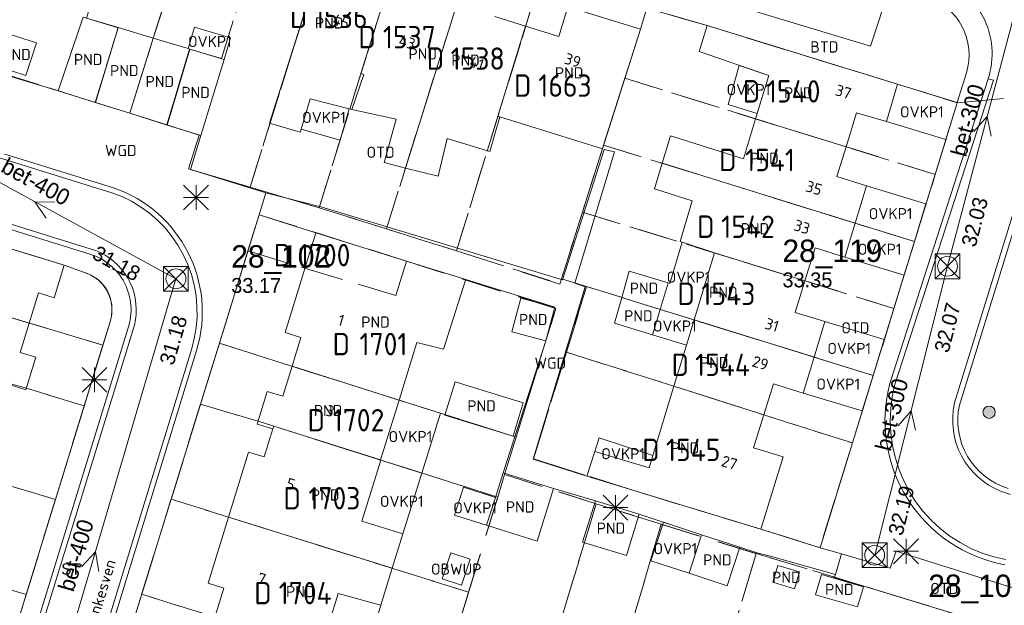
# Model space of a CAD drawing. Header units: metres. Extents: x 207644 to 210135, y 370459 to 373417.
# Tile 35 of 256: x 208118 to 208197, y 371559 to 371607. Entities that reach past the tile are written whole.
import ezdxf
from ezdxf.enums import TextEntityAlignment as Align

# ---------------------------------------------------------------- set-up
doc = ezdxf.new("R2010")
doc.units = ezdxf.units.M
doc.linetypes.add('HIDDEN2', pattern=[4.7625, 3.175, -1.5875])
for name, color, linetype in [('BTD', 7, 'Continuous'), ('CON_BxH300x300mm', 7, 'Continuous'), ('CON_BxH400x400mm', 7, 'Continuous'), ('DMM_BxH300x300mm', 7, 'Continuous'), ('DMM_BxH400x400mm', 7, 'Continuous'), ('GB', 1, 'Continuous'), ('GB07', 1, 'Continuous'), ('GB11', 1, 'Continuous'), ('INV_BxH300x300mm', 7, 'Continuous'), ('INV_BxH400x400mm', 7, 'Continuous'), ('KAD_perceelnummer', 212, 'Continuous'), ('KAD_sectie', 212, 'Continuous'), ('KAD_Vastgesteld_Perceel', 212, 'Continuous'), ('KO_INSPECTIE', 7, 'Continuous'), ('NAR', 7, 'Continuous'), ('NLV_inspectieput', 7, 'Continuous'), ('NNR_inspectieput', 7, 'Continuous'), ('NOD_inspectieput', 7, 'Continuous'), ('OBWUP', 7, 'Continuous'), ('ORL', 7, 'Continuous'), ('OTD', 7, 'Continuous'), ('OVKP1', 7, 'Continuous'), ('PIJL', 7, 'Continuous'), ('PND', 7, 'Continuous'), ('WGD', 7, 'Continuous')]:
    doc.layers.add(name, color=color, linetype=linetype)
for name, color, linetype, lineweight in [('GIMGMV', 7, 'Continuous', 25), ('GMV', 7, 'Continuous', 25), ('GP1', 7, 'Continuous', 30), ('Q21_lantaarnpaal', 1, 'Continuous', 0), ('Q26_boom', 72, 'Continuous', 0), ('Q28_rioolput', 153, 'Continuous', 0)]:
    doc.layers.add(name, color=color, linetype=linetype, lineweight=lineweight)
doc.styles.add('ISO', font='isocpeur.ttf', dxfattribs={"height": 1})
doc.styles.add('ISOCP', font='ISOCP.shx', dxfattribs={"height": 1.8})

# ---------------------------------------------------------------- blocks, each defined once
blk = doc.blocks.new('ACMAP_ANN_TEMPLATE_Vastgesteld_Perceelnummer')
at = {"layer": 'KAD_perceelnummer', "style": 'ISOCP'}
blk.add_attdef('Perceelnummer', text='', height=1.8, dxfattribs=at).set_placement((0, 0), align=Align.MIDDLE)
at = {"layer": 'KAD_sectie', "style": 'ISOCP'}
blk.add_attdef('sectie', text='', height=1.8, dxfattribs=at).set_placement((-2.7, 0), align=Align.MIDDLE_RIGHT)
blk = doc.blocks.new('Q26')
blk.add_hatch(color=256).paths.add_polyline_path([(-0.452, -0.01, 1), (0.548, -0.01, 1)])
blk.add_circle((0.048, -0.01), 0.5)
blk = doc.blocks.new('Q21')
for p, q in [((-1, 1), (0, 0)), ((0, 1), (0, 0)), ((0, 0), (1, 1)), ((-1, 0), (0, 0)), ((-1, -1), (0, 0)), ((0, 0), (1, 0)), ((0, 0), (0, -1)), ((0, 0), (1, -1))]:
    blk.add_line(p, q)
blk = doc.blocks.new('Q28')
at = {"linetype": 'Continuous'}
for p, q in [((-1, -1), (1, 1)), ((-1, 1), (1, -1))]:
    blk.add_line(p, q, dxfattribs=at)
blk.add_lwpolyline([(1, 1), (1, -1), (-1, -1), (-1, 1)], close=True)

msp = doc.modelspace()

# ---------------------------------------------------------------- linework, layer by layer
at = {"layer": 'CON_BxH300x300mm', "color": 253, "linetype": 'Continuous', "lineweight": 13}
for points in [[(208199.08, 371610.81), (208192.71, 371586.73)], [(208192.71, 371586.73), (208186.85, 371563.49)]]:
    msp.add_lwpolyline(points, dxfattribs=at)
at = {"layer": 'CON_BxH400x400mm', "color": 253, "linetype": 'Continuous', "lineweight": 13}
for points in [[(208107.92, 371598.13), (208130.64, 371585.72)], [(208130.64, 371585.72), (208117.69, 371541.79)]]:
    msp.add_lwpolyline(points, dxfattribs=at)
at = {"layer": 'GB', "color": 253, "linetype": 'Continuous', "lineweight": 13}
for points in [[(208141.478, 371608.661), (208138.178, 371598.246)], [(208162.173, 371607.589), (208161.437, 371605.2)], [(208168.007, 371605.793), (208162.173, 371607.589)], [(208123.169, 371606.761), (208121.162, 371600.839)], [(208125.994, 371605.915), (208123.169, 371606.761)], [(208158.771, 371606.028), (208156.288, 371606.8)], [(208125.994, 371605.915), (208128.821, 371605.069)], [(208161.437, 371605.2), (208158.771, 371606.028)], [(208164.945, 371596.17), (208168.007, 371605.793)], [(208173.364, 371606.081), (208172.721, 371603.987)], [(208188.691, 371601.373), (208173.364, 371606.081)], [(208131.63, 371604.227), (208128.821, 371605.069)], [(208131.758, 371604.189), (208131.63, 371604.227)], [(208134.507, 371603.366), (208131.758, 371604.189)], [(208172.721, 371603.987), (208178.336, 371602.069)], [(208132.647, 371597.231), (208134.507, 371603.366)], [(208178.336, 371602.069), (208177.271, 371598.582)], [(208121.162, 371600.839), (208124.158, 371599.898)], [(208188.691, 371601.373), (208187.792, 371598.36)], [(208124.158, 371599.898), (208126.935, 371599.025)], [(208129.936, 371598.083), (208126.935, 371599.025)], [(208184.55, 371596.327), (208185.397, 371599.075)], [(208185.397, 371599.075), (208187.792, 371598.36)], [(208156.708, 371598.738), (208164.945, 371596.17)], [(208177.271, 371598.582), (208176.287, 371595.36)], [(208132.647, 371597.231), (208129.936, 371598.083)], [(208184.55, 371596.327), (208183.813, 371593.935)], [(208183.813, 371593.935), (208186.203, 371593.203)], [(208169.146, 371592.947), (208172.173, 371591.994)], [(208185.28, 371590.19), (208186.203, 371593.203)], [(208171.2, 371588.73), (208172.173, 371591.994)], [(208121.647, 371586.807), (208111.947, 371589.791)], [(208184.445, 371587.464), (208185.28, 371590.19)], [(208139.438, 371581.393), (208141.9, 371589.427)], [(208149.191, 371587.137), (208141.9, 371589.427)], [(208171.363, 371588.675), (208171.2, 371588.73)], [(208173.977, 371587.796), (208171.363, 371588.675)], [(208181.241, 371585.553), (208182.055, 371588.196)], [(208182.055, 371588.196), (208184.445, 371587.464)], [(208153.953, 371585.653), (208149.191, 371587.137)], [(208172.331, 371582.408), (208173.977, 371587.796)], [(208121.647, 371586.807), (208120.841, 371584.19)], [(208181.241, 371585.553), (208180.457, 371583.009)], [(208119.579, 371584.579), (208118.832, 371582.159)], [(208120.841, 371584.19), (208119.579, 371584.579)], [(208180.457, 371583.009), (208182.849, 371582.283)], [(208118.832, 371582.159), (208118.104, 371579.8)], [(208181.98, 371579.418), (208182.849, 371582.283)], [(208140.7, 371581.006), (208139.438, 371581.393)], [(208139.981, 371578.686), (208140.7, 371581.006)], [(208148.585, 371575.962), (208150.027, 371580.6)], [(208170.702, 371577.073), (208171.709, 371580.372)], [(208118.104, 371579.8), (208119.368, 371579.418)], [(208119.368, 371579.418), (208118.576, 371576.801)], [(208181.98, 371579.418), (208181.105, 371576.534)], [(208139.232, 371576.267), (208139.981, 371578.686)], [(208118.576, 371576.801), (208117.313, 371577.183)], [(208170.702, 371577.073), (208169.001, 371571.506)], [(208177.934, 371574.778), (208178.713, 371577.259)], [(208178.713, 371577.259), (208181.105, 371576.534)], [(208137.175, 371574.022), (208137.969, 371576.649)], [(208137.969, 371576.649), (208139.232, 371576.267)], [(208147.089, 371571.149), (208148.585, 371575.962)], [(208177.102, 371572.13), (208177.934, 371574.778)], [(208138.438, 371573.64), (208137.175, 371574.022)], [(208137.749, 371571.391), (208138.438, 371573.64)], [(208179.491, 371571.396), (208177.102, 371572.13)], [(208134.877, 371566.55), (208136.488, 371571.779)], [(208136.488, 371571.779), (208137.749, 371571.391)], [(208169.001, 371571.506), (208168.695, 371570.503)], [(208177.701, 371565.575), (208179.491, 371571.396)], [(208177.701, 371565.575), (208168.084, 371568.502)], [(208133.241, 371561.237), (208134.877, 371566.55)], [(208148.041, 371562.436), (208134.877, 371566.55)], [(208134.503, 371560.849), (208133.241, 371561.237)], [(208185.954, 371560.954), (208185.972, 371561.013)], [(208185.972, 371561.013), (208195.562, 371558.075)], [(208133.781, 371558.512), (208134.503, 371560.849)], [(208142.286, 371555.863), (208143.699, 371560.42)], [(208185.459, 371559.333), (208185.954, 371560.954)]]:
    msp.add_lwpolyline(points, dxfattribs=at)
at = {"layer": 'GB07', "color": 253, "linetype": 'Continuous', "lineweight": 13}
for points in [[(208149.104, 371594.626), (208155.472, 371614.943)], [(208145.519, 371602.227), (208147.759, 371609.41)], [(208125.994, 371605.915), (208124.158, 371599.898)], [(208156.54, 371598.79), (208158.771, 371606.028)], [(208128.821, 371605.069), (208126.935, 371599.025)], [(208131.758, 371604.189), (208129.936, 371598.083)], [(208145.743, 371602.157), (208145.519, 371602.227)], [(208156.708, 371598.738), (208156.54, 371598.79)], [(208177.271, 371598.582), (208184.55, 371596.327)], [(208185.28, 371590.19), (208169.763, 371595.009)], [(208181.241, 371585.553), (208173.977, 371587.796)], [(208110.455, 371584.673), (208118.832, 371582.159)], [(208181.98, 371579.418), (208172.331, 371582.408)], [(208139.981, 371578.686), (208148.585, 371575.962)], [(208177.934, 371574.778), (208170.702, 371577.073)], [(208138.508, 371573.867), (208138.438, 371573.64)], [(208147.089, 371571.149), (208138.508, 371573.867)]]:
    msp.add_lwpolyline(points, dxfattribs=at)
at = {"layer": 'GB11', "color": 253, "linetype": 'Continuous', "lineweight": 13}
for points in [[(208119.411, 371604.689), (208117.068, 371605.438)], [(208118.574, 371602.074), (208119.411, 371604.689)], [(208116.231, 371602.824), (208118.574, 371602.074)], [(208144.78, 371599.324), (208145.743, 371602.157)], [(208140.711, 371597.743), (208141.431, 371600.183)], [(208141.431, 371600.183), (208144.576, 371599.376)], [(208144.576, 371599.376), (208144.78, 371599.324)], [(208148.357, 371598.544), (208144.78, 371599.324)], [(208138.178, 371598.246), (208140.643, 371597.513)], [(208148.357, 371598.544), (208147.389, 371595.059)], [(208156.708, 371598.738), (208155.878, 371595.947)], [(208140.643, 371597.513), (208140.711, 371597.743)], [(208152.465, 371597.011), (208151.745, 371593.96)], [(208155.878, 371595.947), (208152.465, 371597.011)], [(208170.424, 371597.22), (208169.763, 371595.009)], [(208176.287, 371595.36), (208170.424, 371597.22)], [(208147.389, 371595.059), (208149.104, 371594.626)], [(208151.745, 371593.96), (208149.104, 371594.626)], [(208169.763, 371595.009), (208169.146, 371592.947)], [(208166.499, 371584.216), (208167.101, 371586.329)], [(208167.101, 371586.329), (208170.237, 371585.391)], [(208152.177, 371580.07), (208153.938, 371585.606)], [(208153.938, 371585.606), (208153.953, 371585.653)], [(208169.59, 371583.258), (208170.237, 371585.391)], [(208157.657, 371581.453), (208158.382, 371584.164)], [(208158.382, 371584.164), (208161.108, 371583.436)], [(208165.909, 371582.147), (208166.499, 371584.216)], [(208169.59, 371583.258), (208166.499, 371584.216)], [(208160.384, 371580.724), (208161.108, 371583.436)], [(208168.969, 371581.21), (208169.59, 371583.258)], [(208171.709, 371580.372), (208172.331, 371582.408)], [(208168.969, 371581.21), (208165.909, 371582.147)], [(208160.384, 371580.724), (208157.657, 371581.453)], [(208150.027, 371580.6), (208152.177, 371580.07)], [(208157.759, 371573.064), (208152.276, 371574.752), (208153.101, 371577.431), (208158.584, 371575.743), (208157.759, 371573.064)], [(208164.344, 371571.84), (208163.69, 371569.843)], [(208168.695, 371570.503), (208164.344, 371571.84)], [(208148.903, 371565.21), (208145.606, 371566.235), (208147.129, 371571.136)], [(208147.129, 371571.136), (208147.089, 371571.149)], [(208156.962, 371570.125), (208156.338, 371568.14)], [(208156.962, 371570.125), (208161.025, 371568.847)], [(208168.084, 371568.502), (208163.69, 371569.843)], [(208156.338, 371568.14), (208155.632, 371565.895)], [(208159.696, 371564.618), (208161.025, 371568.847)], [(208163.358, 371564.549), (208164.391, 371567.875)], [(208167.913, 371566.78), (208164.391, 371567.875)], [(208167.913, 371566.78), (208166.88, 371563.454)], [(208155.632, 371565.895), (208159.696, 371564.618)], [(208148.041, 371562.436), (208148.903, 371565.21)], [(208171.915, 371562.04), (208172.93, 371565.134)], [(208175.989, 371564.13), (208172.93, 371565.134)], [(208166.88, 371563.454), (208163.358, 371564.549)], [(208174.974, 371561.036), (208175.989, 371564.13)], [(208180.809, 371562.144), (208179.05, 371562.668), (208178.649, 371561.322), (208180.409, 371560.798), (208180.809, 371562.144)], [(208147.121, 371559.477), (208148.041, 371562.436)], [(208171.915, 371562.04), (208174.974, 371561.036)], [(208185.954, 371560.954), (208182.57, 371561.929), (208182.101, 371560.3), (208185.459, 371559.333)], [(208143.699, 371560.42), (208147.121, 371559.477)]]:
    msp.add_lwpolyline(points, dxfattribs=at)
at = {"layer": 'GIMGMV', "color": 253, "linetype": 'Continuous', "lineweight": 13}
for points in [[(208152.759, 371563.673), (208152.066, 371561.586)], [(208154.305, 371563.16), (208152.759, 371563.673)], [(208153.612, 371561.073), (208154.305, 371563.16)], [(208152.066, 371561.586), (208153.612, 371561.073)]]:
    msp.add_lwpolyline(points, dxfattribs=at)
at = {"layer": 'GMV', "color": 253, "linetype": 'Continuous', "lineweight": 13}
for points in [[(208195.98, 371601.809, 0.417994), (208191.704, 371610.024)], [(208191.012, 371608.381, -0.413182), (208194.225, 371602.279)], [(208132.299, 371579.954, 0.405008), (208125.606, 371593.043)], [(208126.776, 371581.704, 0.4302), (208123.632, 371587.725)], [(208125.342, 371582.26, 0.426054), (208123.214, 371586.254)], [(208197.313, 371562.72, -0.435988), (208188.065, 371577.309)], [(208197.598, 371568.859, -0.392023), (208193.665, 371575.564)]]:
    msp.add_lwpolyline(points, format="xyb", dxfattribs=at)
for points in [[(208186.513, 371604.426), (208171.851, 371608.872)], [(208188.098, 371609.291), (208186.513, 371604.426)], [(208173.364, 371606.081), (208171.174, 371606.702)], [(208121.162, 371600.839), (208116.263, 371602.297)], [(208193.492, 371599.904), (208194.225, 371602.279)], [(208188.065, 371577.309), (208195.98, 371601.809)], [(208188.474, 371577.212), (208196.406, 371601.697)], [(208196.406, 371601.697), (208195.98, 371601.809)], [(208188.691, 371601.373), (208193.492, 371599.904)], [(208182.458, 371564.095), (208193.483, 371599.874)], [(208193.483, 371599.874), (208193.492, 371599.904)], [(208132.647, 371597.231), (208131.822, 371594.511)], [(208113.221, 371596.426), (208125.494, 371592.638)], [(208125.606, 371593.043), (208114.524, 371596.463)], [(208165.093, 371596.118), (208161.732, 371585.634)], [(208162.736, 371585.354), (208165.931, 371595.926)], [(208165.931, 371595.926), (208165.093, 371596.118)], [(208193.282, 371575.737), (208199.315, 371595.222)], [(208193.665, 371575.564), (208199.698, 371595.049)], [(208131.822, 371594.511), (208137.884, 371592.637)], [(208125.494, 371592.638), (208126.279, 371592.332)], [(208126.279, 371592.332), (208127.058, 371591.95)], [(208127.058, 371591.95), (208127.8, 371591.502)], [(208137.338, 371590.874), (208137.884, 371592.637)], [(208142.301, 371591.499), (208137.884, 371592.637)], [(208123.632, 371587.725), (208112.503, 371591.18)], [(208123.737, 371588.132), (208112.608, 371591.587)], [(208127.8, 371591.502), (208128.502, 371590.993)], [(208161.732, 371585.634), (208142.301, 371591.499)], [(208137.338, 371590.874), (208124.547, 371549.56)], [(208128.502, 371590.993), (208129.158, 371590.425)], [(208129.158, 371590.425), (208129.763, 371589.804)], [(208141.9, 371589.427), (208137.338, 371590.874)], [(208129.763, 371589.804), (208130.313, 371589.133)], [(208130.313, 371589.133), (208130.803, 371588.418)], [(208124.161, 371587.992), (208123.737, 371588.132)], [(208124.561, 371587.82), (208124.161, 371587.992)], [(208130.803, 371588.418), (208131.231, 371587.663)], [(208124.946, 371587.614), (208124.561, 371587.82)], [(208125.311, 371587.377), (208124.946, 371587.614)], [(208125.655, 371587.109), (208125.311, 371587.377)], [(208131.231, 371587.663), (208131.592, 371586.875)], [(208121.647, 371586.807), (208123.214, 371586.254)], [(208125.974, 371586.813), (208125.655, 371587.109)], [(208126.268, 371586.49), (208125.974, 371586.813)], [(208126.532, 371586.144), (208126.268, 371586.49)], [(208131.592, 371586.875), (208131.885, 371586.059)], [(208126.766, 371585.776), (208126.532, 371586.144)], [(208126.968, 371585.39), (208126.766, 371585.776)], [(208131.885, 371586.059), (208132.107, 371585.22)], [(208153.953, 371585.653), (208161.108, 371583.436)], [(208127.136, 371584.988), (208126.968, 371585.39)], [(208127.269, 371584.572), (208127.136, 371584.988)], [(208132.107, 371585.22), (208132.256, 371584.366)], [(208159.389, 371571.2), (208163.554, 371585.072)], [(208163.554, 371585.072), (208162.736, 371585.354)], [(208127.366, 371584.148), (208127.269, 371584.572)], [(208127.427, 371583.716), (208127.366, 371584.148)], [(208132.256, 371584.366), (208132.333, 371583.502)], [(208127.45, 371583.281), (208127.427, 371583.716)], [(208127.436, 371582.845), (208127.45, 371583.281)], [(208132.333, 371583.502), (208132.335, 371582.635)], [(208127.297, 371581.985), (208127.385, 371582.412)], [(208127.385, 371582.412), (208127.436, 371582.845)], [(208132.335, 371582.635), (208132.263, 371581.771)], [(208116.025, 371552.036), (208125.342, 371582.26)], [(208117.527, 371551.633), (208126.776, 371581.704)], [(208127.167, 371581.548), (208127.297, 371581.985)], [(208132.263, 371581.771), (208132.117, 371580.916)], [(208117.928, 371551.509), (208127.167, 371581.548)], [(208132.117, 371580.916), (208131.909, 371580.114)], [(208131.909, 371580.114), (208122.696, 371550.064)], [(208156.962, 371570.125), (208160.384, 371580.724)], [(208123.102, 371549.955), (208132.299, 371579.954)], [(208188.263, 371576.241), (208188.474, 371577.212)], [(208188.138, 371575.265), (208188.263, 371576.241)], [(208188.098, 371574.283), (208188.138, 371575.265)], [(208193.175, 371575.121), (208193.282, 371575.737)], [(208193.129, 371574.585), (208193.175, 371575.121)], [(208193.131, 371574.046), (208193.129, 371574.585)], [(208188.143, 371573.3), (208188.098, 371574.283)], [(208193.179, 371573.51), (208193.131, 371574.046)], [(208188.272, 371572.325), (208188.143, 371573.3)], [(208193.275, 371572.98), (208193.179, 371573.51)], [(208193.417, 371572.461), (208193.275, 371572.98)], [(208188.486, 371571.365), (208188.272, 371572.325)], [(208193.604, 371571.956), (208193.417, 371572.461)], [(208188.781, 371570.427), (208188.486, 371571.365)], [(208193.835, 371571.47), (208193.604, 371571.956)], [(208194.107, 371571.005), (208193.835, 371571.47)], [(208163.69, 371569.843), (208159.389, 371571.2)], [(208194.419, 371570.567), (208194.107, 371571.005)], [(208194.769, 371570.157), (208194.419, 371570.567)], [(208189.157, 371569.518), (208188.781, 371570.427)], [(208195.153, 371569.78), (208194.769, 371570.157)], [(208195.568, 371569.437), (208195.153, 371569.78)], [(208189.61, 371568.645), (208189.157, 371569.518)], [(208196.013, 371569.133), (208195.568, 371569.437)], [(208196.482, 371568.869), (208196.013, 371569.133)], [(208161.025, 371568.847), (208164.391, 371567.875)], [(208189.677, 371568.538), (208189.61, 371568.645)], [(208190.136, 371567.814), (208189.677, 371568.538)], [(208196.972, 371568.647), (208196.482, 371568.869)], [(208197.765, 371568.369), (208196.972, 371568.647)], [(208190.733, 371567.032), (208190.136, 371567.814)], [(208167.913, 371566.78), (208172.93, 371565.134)], [(208191.394, 371566.304), (208190.733, 371567.032)], [(208192.117, 371565.637), (208191.394, 371566.304)], [(208177.701, 371565.575), (208182.458, 371564.095)], [(208192.894, 371565.034), (208192.117, 371565.637)], [(208193.72, 371564.501), (208192.894, 371565.034)], [(208194.59, 371564.041), (208193.72, 371564.501)], [(208175.989, 371564.13), (208177.478, 371563.641)], [(208177.478, 371563.641), (208178.374, 371563.452)], [(208178.374, 371563.452), (208183.684, 371561.926)], [(208182.458, 371564.095), (208184.175, 371563.595)], [(208183.684, 371561.926), (208184.175, 371563.595)], [(208188.098, 371562.451), (208184.175, 371563.595)], [(208188.585, 371563.82), (208188.098, 371562.451)], [(208201.296, 371559.821), (208188.585, 371563.82)], [(208195.496, 371563.658), (208194.59, 371564.041)], [(208196.431, 371563.355), (208195.496, 371563.658)], [(208197.387, 371563.134), (208196.431, 371563.355)], [(208183.602, 371561.663), (208183.684, 371561.926)], [(208185.954, 371560.954), (208183.602, 371561.663)]]:
    msp.add_lwpolyline(points, dxfattribs=at)
at = {"layer": 'GP1', "color": 253, "linetype": 'Continuous', "lineweight": 13}
for points in [[(208134.507, 371603.366), (208135.028, 371605.084), (208132.145, 371605.947), (208131.63, 371604.227)], [(208175.057, 371599.74), (208175.961, 371602.88)], [(208175.961, 371602.88), (208178.336, 371602.069)], [(208178.336, 371602.069), (208177.406, 371599.023)], [(208192.576, 371596.932), (208193.483, 371599.874)], [(208144.576, 371599.376), (208143.845, 371596.875), (208140.711, 371597.743)], [(208177.406, 371599.023), (208175.057, 371599.74)], [(208187.792, 371598.36), (208192.576, 371596.932)], [(208186.203, 371593.203), (208190.977, 371591.741)], [(208190.977, 371591.741), (208190.043, 371588.711)], [(208185.28, 371590.19), (208190.043, 371588.711)], [(208189.209, 371586.005), (208190.043, 371588.711)], [(208171.363, 371588.675), (208170.366, 371585.352)], [(208184.445, 371587.464), (208189.209, 371586.005)], [(208170.237, 371585.391), (208170.366, 371585.352)], [(208172.331, 371582.408), (208169.59, 371583.258)], [(208182.849, 371582.283), (208187.617, 371580.836)], [(208171.709, 371580.372), (208168.969, 371581.21)], [(208187.617, 371580.836), (208186.726, 371577.947)], [(208181.98, 371579.418), (208186.726, 371577.947)], [(208185.848, 371575.096), (208186.726, 371577.947)], [(208181.105, 371576.534), (208185.848, 371575.096)], [(208151.917, 371574.907), (208148.585, 371575.962)], [(208150.421, 371570.094), (208151.917, 371574.907)], [(208164.344, 371571.84), (208164.696, 371572.916), (208169.001, 371571.506)], [(208150.421, 371570.094), (208147.129, 371571.136)], [(208148.903, 371565.21), (208150.421, 371570.094)], [(208155.632, 371565.895), (208153.054, 371566.706), (208153.76, 371568.95), (208156.338, 371568.14)], [(208169.871, 371566.137), (208168.855, 371563.044)], [(208172.93, 371565.134), (208169.871, 371566.137)], [(208168.855, 371563.044), (208171.915, 371562.04)], [(208147.121, 371559.477), (208145.707, 371554.74), (208144.926, 371554.976)]]:
    msp.add_lwpolyline(points, dxfattribs=at)
at = {"layer": 'KAD_Vastgesteld_Perceel', "color": 253, "linetype": 'HIDDEN2', "lineweight": 13}
for points in [[(208126.34, 371628.164), (208129.708, 371627.136), (208123.439, 371606.68), (208125.986, 371605.912), (208124.139, 371599.903), (208115.897, 371602.492), (208123.291, 371626.608), (208126.34, 371628.164)], [(208129.708, 371627.136), (208135.288, 371625.434), (208128.818, 371605.061), (208126.929, 371599.027), (208124.139, 371599.903), (208125.986, 371605.912), (208123.439, 371606.68), (208129.708, 371627.136)], [(208140.689, 371623.786), (208134.294, 371603.429), (208131.743, 371604.187), (208129.9, 371598.094), (208126.929, 371599.027), (208128.818, 371605.061), (208135.288, 371625.434), (208140.689, 371623.786)], [(208146.157, 371622.118), (208143.385, 371613.434), (208143.185, 371613.482), (208141.649, 371608.609), (208141.478, 371608.661), (208139.986, 371603.952), (208136.604, 371593.088), (208131.639, 371594.557), (208132.505, 371597.276), (208129.9, 371598.094), (208131.743, 371604.187), (208134.294, 371603.429), (208140.689, 371623.786), (208146.157, 371622.118)], [(208151.239, 371620.567), (208142.152, 371591.431), (208136.604, 371593.088), (208139.986, 371603.952), (208141.478, 371608.661), (208141.649, 371608.609), (208143.185, 371613.482), (208143.385, 371613.434), (208146.157, 371622.118), (208151.239, 371620.567)], [(208151.239, 371620.567), (208156.712, 371618.897), (208147.573, 371589.743), (208142.152, 371591.431), (208151.239, 371620.567)], [(208156.712, 371618.897), (208162.219, 371617.217), (208153.203, 371587.959), (208147.573, 371589.743), (208156.712, 371618.897)], [(208170.689, 371614.633), (208168.523, 371607.488), (208168.005, 371605.787), (208166.752, 371601.842), (208165.042, 371596.475), (208164.945, 371596.17), (208163.344, 371591.078), (208161.66, 371585.717), (208161.529, 371585.298), (208153.203, 371587.959), (208162.219, 371617.217), (208170.689, 371614.633)], [(208193.483, 371599.874), (208191.726, 371594.104), (208166.752, 371601.842), (208168.005, 371605.787), (208168.523, 371607.488), (208173.364, 371606.081), (208188.691, 371601.373), (208193.483, 371599.874)], [(208191.726, 371594.104), (208190.059, 371588.706), (208165.042, 371596.475), (208166.752, 371601.842), (208191.726, 371594.104)], [(208188.402, 371583.342), (208163.344, 371591.078), (208164.945, 371596.17), (208165.042, 371596.475), (208190.059, 371588.706), (208188.402, 371583.342)], [(208125.342, 371582.26), (208124.762, 371580.379), (208100.629, 371587.621), (208101.984, 371591.477), (208103.544, 371592.355), (208111.947, 371589.791), (208121.647, 371586.807), (208123.214, 371586.254), (208123.645, 371586.097), (208124.049, 371585.878), (208124.417, 371585.603), (208124.74, 371585.278), (208125.013, 371584.909), (208125.229, 371584.503), (208125.383, 371584.071), (208125.473, 371583.621), (208125.496, 371583.163), (208125.452, 371582.706), (208125.342, 371582.26)], [(208137.339, 371590.874), (208149.191, 371587.137), (208148.327, 371584.368), (208136.435, 371587.954), (208137.339, 371590.874)], [(208188.402, 371583.342), (208186.735, 371577.944), (208163.68, 371585.089), (208161.66, 371585.717), (208163.344, 371591.078), (208188.402, 371583.342)], [(208149.191, 371587.137), (208161.199, 371583.321), (208158.007, 371572.98), (208134.138, 371580.535), (208136.435, 371587.954), (208148.327, 371584.368), (208149.191, 371587.137)], [(208124.762, 371580.379), (208123.258, 371575.499), (208118.61, 371576.916), (208117.358, 371577.284), (208099.255, 371582.826), (208100.629, 371587.621), (208124.762, 371580.379)], [(208186.735, 371577.944), (208185.059, 371572.516), (208162.045, 371579.821), (208163.68, 371585.089), (208186.735, 371577.944)], [(208123.258, 371575.499), (208120.955, 371567.969), (208096.98, 371575.093), (208097.447, 371576.661), (208099.255, 371582.826), (208117.358, 371577.284), (208118.61, 371576.916), (208123.258, 371575.499)], [(208132.618, 371575.627), (208134.138, 371580.535), (208158.007, 371572.98), (208157.081, 371569.969), (208156.526, 371568.16), (208137.259, 371574.263), (208132.618, 371575.627)], [(208182.458, 371564.095), (208177.701, 371565.582), (208168.084, 371568.502), (208159.393, 371571.237), (208162.045, 371579.821), (208185.059, 371572.516), (208182.458, 371564.095)], [(208154.183, 371560.516), (208130.255, 371567.995), (208132.618, 371575.627), (208137.259, 371574.263), (208156.526, 371568.16), (208154.183, 371560.516)], [(208120.955, 371567.969), (208118.589, 371560.324), (208094.705, 371567.488), (208096.98, 371575.093), (208120.955, 371567.969)], [(208164.449, 371567.623), (208158.852, 371549.206), (208154.498, 371535.073), (208147.03, 371537.362), (208151.838, 371552.889), (208154.183, 371560.516), (208156.526, 371568.16), (208157.081, 371569.969), (208164.449, 371567.623)], [(208118.589, 371560.324), (208116.025, 371552.036), (208115.818, 371551.485), (208115.547, 371550.963), (208115.214, 371550.477), (208114.826, 371550.035), (208114.388, 371549.642), (208113.905, 371549.305), (208113.386, 371549.028), (208112.837, 371548.816), (208112.267, 371548.671), (208111.683, 371548.595), (208111.095, 371548.591), (208110.51, 371548.656), (208109.937, 371548.792), (208090.567, 371554.63), (208094.705, 371567.488), (208118.589, 371560.324)], [(208127.887, 371560.347), (208130.255, 371567.995), (208154.183, 371560.516), (208151.838, 371552.889), (208127.887, 371560.347)], [(208169.676, 371565.98), (208164.204, 371547.562), (208163.928, 371547.647), (208161.37, 371539.46), (208159.557, 371533.522), (208154.498, 371535.073), (208158.852, 371549.206), (208164.449, 371567.623), (208169.676, 371565.98)], [(208177.312, 371563.622), (208174.782, 371555.206), (208173.12, 371549.697), (208171.472, 371544.213), (208167.426, 371531.11), (208159.557, 371533.522), (208161.37, 371539.46), (208163.928, 371547.647), (208164.204, 371547.562), (208169.676, 371565.98), (208177.312, 371563.622)], [(208185.972, 371561.013), (208200.305, 371556.621), (208197.733, 371548.316), (208174.782, 371555.206), (208177.312, 371563.622), (208185.972, 371561.013)], [(208127.887, 371560.347), (208151.838, 371552.889), (208147.03, 371537.362), (208144.185, 371538.234), (208145.627, 371542.867), (208147.391, 371548.6), (208138.237, 371551.601), (208126.311, 371555.257), (208127.887, 371560.347)]]:
    msp.add_lwpolyline(points, close=True, dxfattribs=at)
for points in [[(208260.079, 371586.57), (208254.028, 371588.426), (208247.748, 371590.352), (208241.613, 371592.234), (208235.93, 371593.977), (208233.526, 371594.714), (208229.804, 371595.865), (208223.813, 371597.717), (208217.67, 371599.616), (208211.45, 371601.539), (208193.483, 371599.874), (208188.691, 371601.373), (208173.364, 371606.081), (208168.523, 371607.488)], [(208115.897, 371602.492), (208124.139, 371599.903), (208126.929, 371599.027), (208129.9, 371598.094), (208132.505, 371597.276), (208131.639, 371594.557), (208136.604, 371593.088), (208142.152, 371591.431), (208147.573, 371589.743), (208153.203, 371587.959), (208161.529, 371585.298), (208161.66, 371585.717), (208163.68, 371585.089), (208162.045, 371579.821), (208159.393, 371571.237), (208168.084, 371568.502), (208177.701, 371565.582), (208182.458, 371564.095), (208185.059, 371572.516), (208186.735, 371577.944), (208188.402, 371583.342), (208190.059, 371588.706), (208191.726, 371594.104), (208193.483, 371599.874), (208211.45, 371601.539)], [(208200.305, 371556.621), (208185.972, 371561.013), (208177.312, 371563.622), (208169.676, 371565.98), (208164.449, 371567.623), (208157.081, 371569.969), (208158.007, 371572.98), (208161.199, 371583.321), (208149.191, 371587.137), (208137.339, 371590.874), (208136.435, 371587.954), (208134.138, 371580.535), (208132.618, 371575.627), (208130.255, 371567.995), (208127.887, 371560.347), (208126.311, 371555.257)], [(208116.025, 371552.036), (208118.589, 371560.324), (208120.955, 371567.969), (208123.258, 371575.499), (208124.762, 371580.379), (208125.342, 371582.26), (208125.452, 371582.706), (208125.496, 371583.163), (208125.473, 371583.621), (208125.383, 371584.071), (208125.229, 371584.503), (208125.013, 371584.909), (208124.74, 371585.278), (208124.417, 371585.603), (208124.049, 371585.878), (208123.645, 371586.097), (208123.214, 371586.254), (208121.647, 371586.807), (208111.947, 371589.791)]]:
    msp.add_lwpolyline(points, dxfattribs=at)
at = {"layer": 'NOD_inspectieput', "color": 253, "lineweight": 13}
for centre in [(208192.71, 371586.73), (208130.64, 371585.72), (208186.85, 371563.49)]:
    msp.add_circle(centre, 0.8, dxfattribs=at)
at = {"layer": 'PIJL', "color": 253, "lineweight": 13}
for points in [[(208194.83, 371597.56), (208195.89, 371598.77), (208196.22, 371597.19)], [(208120.89, 371591.87), (208119.28, 371591.92), (208120.2, 371590.6)], [(208188.73, 371573.89), (208189.78, 371575.11), (208190.13, 371573.54)], [(208123.07, 371562.58), (208124.17, 371563.76), (208124.45, 371562.17)]]:
    msp.add_lwpolyline(points, dxfattribs=at)

# ---------------------------------------------------------------- block references
at = {"layer": 'KAD_Vastgesteld_Perceel', "color": 253, "linetype": 'HIDDEN2', "lineweight": 13}
ref = msp.add_blockref('ACMAP_ANN_TEMPLATE_Vastgesteld_Perceelnummer', (208143.909, 371606.775), dxfattribs=at)
ref.add_attrib('Perceelnummer', '1536', dxfattribs={"layer": 'KAD_perceelnummer', "lineweight": 13, "height": 1.8, "style": 'ISOCP'}).set_placement((208143.909, 371606.775), align=Align.MIDDLE)
ref.add_attrib('sectie', 'D', dxfattribs={"layer": 'KAD_sectie', "lineweight": 13, "height": 1.8, "style": 'ISOCP'}).set_placement((208141.209, 371606.775), align=Align.MIDDLE_RIGHT)
ref = msp.add_blockref('ACMAP_ANN_TEMPLATE_Vastgesteld_Perceelnummer', (208149.418, 371605.155), dxfattribs=at)
ref.add_attrib('Perceelnummer', '1537', dxfattribs={"layer": 'KAD_perceelnummer', "lineweight": 13, "height": 1.8, "style": 'ISOCP'}).set_placement((208149.418, 371605.155), align=Align.MIDDLE)
ref.add_attrib('sectie', 'D', dxfattribs={"layer": 'KAD_sectie', "lineweight": 13, "height": 1.8, "style": 'ISOCP'}).set_placement((208146.718, 371605.155), align=Align.MIDDLE_RIGHT)
ref = msp.add_blockref('ACMAP_ANN_TEMPLATE_Vastgesteld_Perceelnummer', (208154.916, 371603.428), dxfattribs=at)
ref.add_attrib('Perceelnummer', '1538', dxfattribs={"layer": 'KAD_perceelnummer', "lineweight": 13, "height": 1.8, "style": 'ISOCP'}).set_placement((208154.916, 371603.428), align=Align.MIDDLE)
ref.add_attrib('sectie', 'D', dxfattribs={"layer": 'KAD_sectie', "lineweight": 13, "height": 1.8, "style": 'ISOCP'}).set_placement((208152.216, 371603.428), align=Align.MIDDLE_RIGHT)
ref = msp.add_blockref('ACMAP_ANN_TEMPLATE_Vastgesteld_Perceelnummer', (208161.933, 371601.258), dxfattribs=at)
ref.add_attrib('Perceelnummer', '1663', dxfattribs={"layer": 'KAD_perceelnummer', "lineweight": 13, "height": 1.8, "style": 'ISOCP'}).set_placement((208161.933, 371601.258), align=Align.MIDDLE)
ref.add_attrib('sectie', 'D', dxfattribs={"layer": 'KAD_sectie', "lineweight": 13, "height": 1.8, "style": 'ISOCP'}).set_placement((208159.233, 371601.258), align=Align.MIDDLE_RIGHT)
ref = msp.add_blockref('ACMAP_ANN_TEMPLATE_Vastgesteld_Perceelnummer', (208180.332, 371600.796), dxfattribs=at)
ref.add_attrib('Perceelnummer', '1540', dxfattribs={"layer": 'KAD_perceelnummer', "lineweight": 13, "height": 1.8, "style": 'ISOCP'}).set_placement((208180.332, 371600.796), align=Align.MIDDLE)
ref.add_attrib('sectie', 'D', dxfattribs={"layer": 'KAD_sectie', "lineweight": 13, "height": 1.8, "style": 'ISOCP'}).set_placement((208177.632, 371600.796), align=Align.MIDDLE_RIGHT)
ref = msp.add_blockref('ACMAP_ANN_TEMPLATE_Vastgesteld_Perceelnummer', (208178.43, 371595.274), dxfattribs=at)
ref.add_attrib('Perceelnummer', '1541', dxfattribs={"layer": 'KAD_perceelnummer', "lineweight": 13, "height": 1.8, "style": 'ISOCP'}).set_placement((208178.43, 371595.274), align=Align.MIDDLE)
ref.add_attrib('sectie', 'D', dxfattribs={"layer": 'KAD_sectie', "lineweight": 13, "height": 1.8, "style": 'ISOCP'}).set_placement((208175.73, 371595.274), align=Align.MIDDLE_RIGHT)
ref = msp.add_blockref('ACMAP_ANN_TEMPLATE_Vastgesteld_Perceelnummer', (208176.659, 371589.909), dxfattribs=at)
ref.add_attrib('Perceelnummer', '1542', dxfattribs={"layer": 'KAD_perceelnummer', "lineweight": 13, "height": 1.8, "style": 'ISOCP'}).set_placement((208176.659, 371589.909), align=Align.MIDDLE)
ref.add_attrib('sectie', 'D', dxfattribs={"layer": 'KAD_sectie', "lineweight": 13, "height": 1.8, "style": 'ISOCP'}).set_placement((208173.959, 371589.909), align=Align.MIDDLE_RIGHT)
ref = msp.add_blockref('ACMAP_ANN_TEMPLATE_Vastgesteld_Perceelnummer', (208142.598, 371587.621), dxfattribs=at)
ref.add_attrib('Perceelnummer', '1700', dxfattribs={"layer": 'KAD_perceelnummer', "lineweight": 13, "height": 1.8, "style": 'ISOCP'}).set_placement((208142.598, 371587.621), align=Align.MIDDLE)
ref.add_attrib('sectie', 'D', dxfattribs={"layer": 'KAD_sectie', "lineweight": 13, "height": 1.8, "style": 'ISOCP'}).set_placement((208139.898, 371587.621), align=Align.MIDDLE_RIGHT)
ref = msp.add_blockref('ACMAP_ANN_TEMPLATE_Vastgesteld_Perceelnummer', (208175.08, 371584.511), dxfattribs=at)
ref.add_attrib('Perceelnummer', '1543', dxfattribs={"layer": 'KAD_perceelnummer', "lineweight": 13, "height": 1.8, "style": 'ISOCP'}).set_placement((208175.08, 371584.511), align=Align.MIDDLE)
ref.add_attrib('sectie', 'D', dxfattribs={"layer": 'KAD_sectie', "lineweight": 13, "height": 1.8, "style": 'ISOCP'}).set_placement((208172.38, 371584.511), align=Align.MIDDLE_RIGHT)
ref = msp.add_blockref('ACMAP_ANN_TEMPLATE_Vastgesteld_Perceelnummer', (208147.335, 371580.467), dxfattribs=at)
ref.add_attrib('Perceelnummer', '1701', dxfattribs={"layer": 'KAD_perceelnummer', "lineweight": 13, "height": 1.8, "style": 'ISOCP'}).set_placement((208147.335, 371580.467), align=Align.MIDDLE)
ref.add_attrib('sectie', 'D', dxfattribs={"layer": 'KAD_sectie', "lineweight": 13, "height": 1.8, "style": 'ISOCP'}).set_placement((208144.635, 371580.467), align=Align.MIDDLE_RIGHT)
ref = msp.add_blockref('ACMAP_ANN_TEMPLATE_Vastgesteld_Perceelnummer', (208174.609, 371578.803), dxfattribs=at)
ref.add_attrib('Perceelnummer', '1544', dxfattribs={"layer": 'KAD_perceelnummer', "lineweight": 13, "height": 1.8, "style": 'ISOCP'}).set_placement((208174.609, 371578.803), align=Align.MIDDLE)
ref.add_attrib('sectie', 'D', dxfattribs={"layer": 'KAD_sectie', "lineweight": 13, "height": 1.8, "style": 'ISOCP'}).set_placement((208171.909, 371578.803), align=Align.MIDDLE_RIGHT)
ref = msp.add_blockref('ACMAP_ANN_TEMPLATE_Vastgesteld_Perceelnummer', (208145.329, 371574.347), dxfattribs=at)
ref.add_attrib('Perceelnummer', '1702', dxfattribs={"layer": 'KAD_perceelnummer', "lineweight": 13, "height": 1.8, "style": 'ISOCP'}).set_placement((208145.329, 371574.347), align=Align.MIDDLE)
ref.add_attrib('sectie', 'D', dxfattribs={"layer": 'KAD_sectie', "lineweight": 13, "height": 1.8, "style": 'ISOCP'}).set_placement((208142.629, 371574.347), align=Align.MIDDLE_RIGHT)
ref = msp.add_blockref('ACMAP_ANN_TEMPLATE_Vastgesteld_Perceelnummer', (208172.251, 371571.958), dxfattribs=at)
ref.add_attrib('Perceelnummer', '1545', dxfattribs={"layer": 'KAD_perceelnummer', "lineweight": 13, "height": 1.8, "style": 'ISOCP'}).set_placement((208172.251, 371571.958), align=Align.MIDDLE)
ref.add_attrib('sectie', 'D', dxfattribs={"layer": 'KAD_sectie', "lineweight": 13, "height": 1.8, "style": 'ISOCP'}).set_placement((208169.551, 371571.958), align=Align.MIDDLE_RIGHT)
ref = msp.add_blockref('ACMAP_ANN_TEMPLATE_Vastgesteld_Perceelnummer', (208143.389, 371568.072), dxfattribs=at)
ref.add_attrib('Perceelnummer', '1703', dxfattribs={"layer": 'KAD_perceelnummer', "lineweight": 13, "height": 1.8, "style": 'ISOCP'}).set_placement((208143.389, 371568.072), align=Align.MIDDLE)
ref.add_attrib('sectie', 'D', dxfattribs={"layer": 'KAD_sectie', "lineweight": 13, "height": 1.8, "style": 'ISOCP'}).set_placement((208140.689, 371568.072), align=Align.MIDDLE_RIGHT)
ref = msp.add_blockref('ACMAP_ANN_TEMPLATE_Vastgesteld_Perceelnummer', (208141.038, 371560.442), dxfattribs=at)
ref.add_attrib('Perceelnummer', '1704', dxfattribs={"layer": 'KAD_perceelnummer', "lineweight": 13, "height": 1.8, "style": 'ISOCP'}).set_placement((208141.038, 371560.442), align=Align.MIDDLE)
ref.add_attrib('sectie', 'D', dxfattribs={"layer": 'KAD_sectie', "lineweight": 13, "height": 1.8, "style": 'ISOCP'}).set_placement((208138.338, 371560.442), align=Align.MIDDLE_RIGHT)
at = {"layer": 'Q21_lantaarnpaal', "color": 253}
for p in [(208132.257, 371592.256), (208124.088, 371577.591), (208165.999, 371567.313), (208189.369, 371563.809)]:
    msp.add_blockref('Q21', p, dxfattribs=at)
at = {"layer": 'Q26_boom', "color": 253}
msp.add_blockref('Q26', (208196.006, 371574.995), dxfattribs=at)
at = {"layer": 'Q28_rioolput', "color": 253}
for p in [(208192.711, 371586.726), (208130.636, 371585.72), (208186.846, 371563.488)]:
    msp.add_blockref('Q28', p, dxfattribs=at)

# ---------------------------------------------------------------- texts
at = {"layer": 'BTD', "color": 253, "linetype": 'Continuous', "lineweight": 13, "style": 'ISO'}
msp.add_text('BTD', height=0.9, dxfattribs=at).set_placement((208182.804, 371604.366), align=Align.MIDDLE_CENTER)
at = {"layer": 'DMM_BxH300x300mm', "color": 253, "lineweight": 13}
for rotation, p in [(75.18, (208194.2, 371595.45)), (75.85, (208188.13, 371571.78))]:
    msp.add_text('bet-300', height=1.3, rotation=rotation, dxfattribs=at).set_placement(p)
at = {"layer": 'DMM_BxH400x400mm', "color": 253, "lineweight": 13}
for rotation, p in [(331.36, (208116.47, 371594.37)), (73.58, (208122.39, 371560.47))]:
    msp.add_text('bet-400', height=1.3, rotation=rotation, dxfattribs=at).set_placement(p)
at = {"layer": 'INV_BxH300x300mm', "color": 253, "lineweight": 13}
for s, rotation, p in [('32.03', 75.18, (208194.96, 371588.2)), ('32.07', 75.85, (208192.79, 371579.7)), ('32.19', 75.85, (208189.08, 371564.99))]:
    msp.add_text(s, height=1.2, rotation=rotation, dxfattribs=at).set_placement(p)
at = {"layer": 'INV_BxH400x400mm', "color": 253, "lineweight": 13}
for rotation, p in [(331.36, (208123.81, 371587.4)), (73.58, (208130.44, 371578.69))]:
    msp.add_text('31.18', height=1.2, rotation=rotation, dxfattribs=at).set_placement(p)
at = {"layer": 'KO_INSPECTIE', "color": 253, "lineweight": 13}
msp.add_text('ST', height=0.9, dxfattribs=at).set_placement((208121.42, 371561.93))
at = {"layer": 'NAR', "color": 253, "linetype": 'Continuous', "lineweight": 13, "style": 'ISO'}
for s, rotation, p in [('45', 342.5, (208143.932, 371606.422)), ('43', 342.5, (208149.233, 371604.751)), ('39', 342.9, (208162.562, 371603.284)), ('41', 342.7, (208154.84, 371603.061)), ('37', 343.4, (208184.333, 371600.756)), ('35', 343, (208181.964, 371593.021)), ('33', 343, (208181.003, 371589.886)), ('1', 343, (208143.929, 371582.395)), ('31', 343.1, (208178.585, 371582.006)), ('29', 343.1, (208177.656, 371578.943)), ('3', 343.2, (208143.055, 371575.089)), ('27', 342.9, (208175.162, 371570.929)), ('5', 342.9, (208139.881, 371569.208)), ('7', 342.9, (208137.535, 371561.589))]:
    msp.add_text(s, height=0.9, rotation=rotation, dxfattribs=at).set_placement(p, align=Align.MIDDLE_CENTER)
at = {"layer": 'NLV_inspectieput', "color": 253, "lineweight": 13}
for s, p in [('33.17', (208135.09, 371584.58)), ('33.35', (208179.43, 371585.03))]:
    msp.add_text(s, height=1.2, dxfattribs=at).set_placement(p)
at = {"layer": 'NNR_inspectieput', "color": 253, "lineweight": 13}
for s, p in [('28_119', (208179.43, 371587.07)), ('28_102', (208135.09, 371586.62)), ('28_107', (208191.16, 371560.13))]:
    msp.add_text(s, height=1.8, dxfattribs=at).set_placement(p)
at = {"layer": 'OBWUP', "color": 253, "linetype": 'Continuous', "lineweight": 13, "style": 'ISO'}
msp.add_text('OBWUP', height=0.9, dxfattribs=at).set_placement((208153.186, 371562.373), align=Align.MIDDLE_CENTER)
at = {"layer": 'ORL', "color": 253, "linetype": 'Continuous', "lineweight": 13, "style": 'ISO'}
msp.add_text('Donkesven', height=0.9, rotation=73, dxfattribs=at).set_placement((208124.536, 371560.284), align=Align.MIDDLE_CENTER)
at = {"layer": 'OTD', "color": 253, "linetype": 'Continuous', "lineweight": 13, "style": 'ISO'}
for p in [(208147.104, 371595.891), (208185.297, 371581.777), (208192.449, 371560.817)]:
    msp.add_text('OTD', height=0.9, dxfattribs=at).set_placement(p, align=Align.MIDDLE_CENTER)
at = {"layer": 'OVKP1', "color": 253, "linetype": 'Continuous', "lineweight": 13, "style": 'ISO'}
for p in [(208133.369, 371604.798), (208176.697, 371600.934), (208142.549, 371598.697), (208190.642, 371599.143), (208188.129, 371590.959), (208187.244, 371588.094), (208171.875, 371585.854), (208170.767, 371581.92), (208184.799, 371580.118), (208183.916, 371577.25), (208149.503, 371573.028), (208166.614, 371571.652), (208148.801, 371567.821), (208154.708, 371567.301), (208170.814, 371564.017)]:
    msp.add_text('OVKP1', height=0.9, dxfattribs=at).set_placement(p, align=Align.MIDDLE_CENTER)
at = {"layer": 'PND', "color": 253, "linetype": 'Continuous', "lineweight": 13, "style": 'ISO'}
for p in [(208142.969, 371606.293), (208117.821, 371603.756), (208123.578, 371603.36), (208150.496, 371603.807), (208153.938, 371603.301), (208126.49, 371602.466), (208162.274, 371602.281), (208129.347, 371601.59), (208132.222, 371600.708), (208180.706, 371600.672), (208177.983, 371595.409), (208177.213, 371589.746), (208168.295, 371584.958), (208174.674, 371584.632), (208167.84, 371582.744), (208146.696, 371582.241), (208159.383, 371582.445), (208173.945, 371578.976), (208142.88, 371575.125), (208155.227, 371575.503), (208171.591, 371572.113), (208142.649, 371568.338), (208158.329, 371567.372), (208165.636, 371565.665), (208174.194, 371563.114), (208179.746, 371561.712), (208140.641, 371560.562), (208184.007, 371560.74)]:
    msp.add_text('PND', height=0.9, dxfattribs=at).set_placement(p, align=Align.MIDDLE_CENTER)
at = {"layer": 'WGD', "color": 253, "linetype": 'Continuous', "lineweight": 13, "style": 'ISO'}
for p in [(208126.204, 371596.033), (208160.757, 371578.939)]:
    msp.add_text('WGD', height=0.9, dxfattribs=at).set_placement(p, align=Align.MIDDLE_CENTER)

doc.saveas('drawing.dxf')
